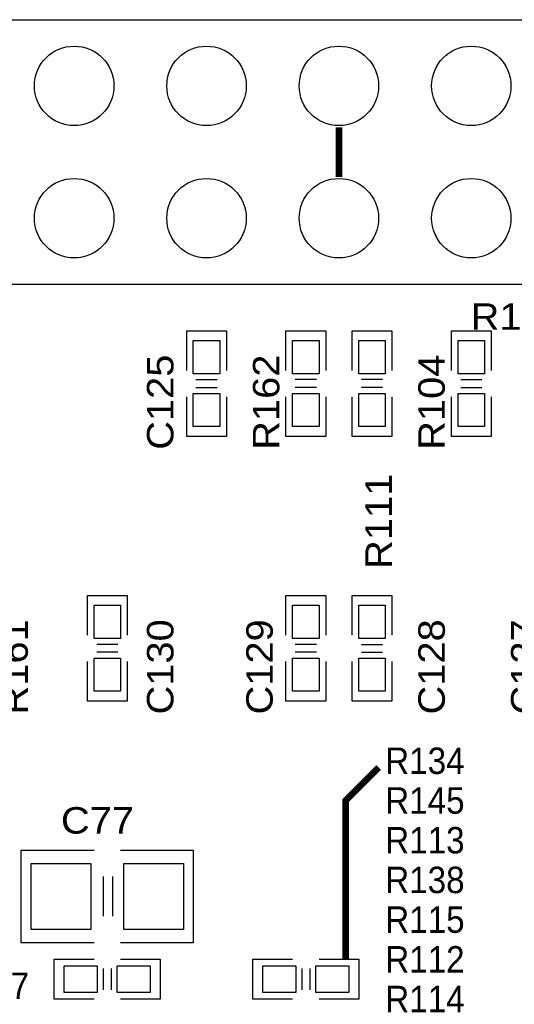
# Model space of a CAD drawing. Extents: x -14006 to 19506, y -9606 to 12409.
# Tile 11 of 20: x 11544 to 13039, y 6647 to 9623. Entities that reach past the tile are written whole.
import ezdxf

# ---------------------------------------------------------------- set-up
doc = ezdxf.new("R2010")
doc.units = 0
doc.header["$MEASUREMENT"] = 0
doc.layers.get('0').update_dxf_attribs({"linetype": 'CONTINUOUS'})
doc.layers.add('1', color=7, linetype='CONTINUOUS')

# ---------------------------------------------------------------- blocks, each defined once
blk = doc.blocks.new('FIGURE_CIRCLE')
blk.add_circle((0, 0), 0.5)
blk = doc.blocks.new('FIGURE_SQUARE')
blk.add_lwpolyline([(-0.5, -0.5), (-0.5, 0.5), (0.5, 0.5), (0.5, -0.5)], close=True)

msp = doc.modelspace()

# ---------------------------------------------------------------- linework, layer by layer
at = {"layer": '1'}
msp.add_lwpolyline([(14308.68, 9622.64), (14308.68, 8822.64), (5108.68, 8822.64), (5108.68, 9622.64)], close=True, dxfattribs=at)
at = {"layer": '1', "const_width": 20}
for points in [[(12508.68, 9147.64), (12508.68, 9297.64)], [(12528.68, 6782.64), (12528.68, 7262.64), (12628.68, 7362.64)]]:
    msp.add_lwpolyline(points, dxfattribs=at)
at = {"layer": '1'}
for points in [[(12048.68, 8562.64), (12048.68, 8682.64), (12168.68, 8682.64), (12168.68, 8562.64)], [(12348.68, 8562.64), (12348.68, 8682.64), (12468.68, 8682.64)], [(12468.68, 8682.64), (12468.68, 8562.64)], [(12548.68, 8562.64), (12548.68, 8682.64), (12668.68, 8682.64)], [(12668.68, 8682.64), (12668.68, 8562.64)], [(12848.68, 8562.64), (12848.68, 8682.64), (12968.68, 8682.64), (12968.68, 8562.64)], [(12076.68, 8534.64), (12140.68, 8534.64)], [(12440.68, 8534.64), (12376.68, 8534.64)], [(12640.68, 8534.64), (12576.68, 8534.64)], [(12876.68, 8534.64), (12940.68, 8534.64)], [(12168.68, 8482.64), (12168.68, 8362.64), (12048.68, 8362.64)], [(12048.68, 8362.64), (12048.68, 8482.64)], [(12076.68, 8510.64), (12140.68, 8510.64)], [(12468.68, 8482.64), (12468.68, 8362.64), (12348.68, 8362.64), (12348.68, 8482.64)], [(12440.68, 8510.64), (12376.68, 8510.64)], [(12668.68, 8482.64), (12668.68, 8362.64), (12548.68, 8362.64), (12548.68, 8482.64)], [(12640.68, 8510.64), (12576.68, 8510.64)], [(12968.68, 8482.64), (12968.68, 8362.64), (12848.68, 8362.64)], [(12848.68, 8362.64), (12848.68, 8482.64)], [(12876.68, 8510.64), (12940.68, 8510.64)], [(11748.68, 7762.64), (11748.68, 7882.64), (11868.68, 7882.64)], [(11868.68, 7882.64), (11868.68, 7762.64)], [(12348.68, 7762.64), (12348.68, 7882.64), (12468.68, 7882.64)], [(12468.68, 7882.64), (12468.68, 7762.64)], [(12548.68, 7762.64), (12548.68, 7882.64), (12668.68, 7882.64), (12668.68, 7762.64)], [(11840.68, 7734.64), (11776.68, 7734.64)], [(11840.68, 7710.64), (11776.68, 7710.64)], [(12440.68, 7734.64), (12376.68, 7734.64)], [(12440.68, 7710.64), (12376.68, 7710.64)], [(12576.68, 7734.64), (12640.68, 7734.64)], [(12576.68, 7710.64), (12640.68, 7710.64)], [(11868.68, 7682.64), (11868.68, 7562.64), (11748.68, 7562.64), (11748.68, 7682.64)], [(12468.68, 7682.64), (12468.68, 7562.64), (12348.68, 7562.64), (12348.68, 7682.64)], [(12668.68, 7682.64), (12668.68, 7562.64), (12548.68, 7562.64)], [(12548.68, 7562.64), (12548.68, 7682.64)], [(11548.68, 7112.64), (11768.68, 7112.64)], [(11768.68, 6832.64), (11548.68, 6832.64), (11548.68, 7112.64)], [(11848.68, 7112.64), (12068.68, 7112.64), (12068.68, 7092.64), (12068.68, 6832.64), (11848.68, 6832.64)], [(11796.68, 7032.64), (11796.68, 6912.64)], [(11824.68, 7032.64), (11824.68, 6912.64)], [(11768.68, 6662.64), (11648.68, 6662.64), (11648.68, 6782.64)], [(11648.68, 6782.64), (11768.68, 6782.64)], [(11848.68, 6782.64), (11968.68, 6782.64), (11968.68, 6662.64), (11848.68, 6662.64)], [(12368.68, 6662.64), (12248.68, 6662.64), (12248.68, 6782.64)], [(12248.68, 6782.64), (12368.68, 6782.64)], [(12448.68, 6782.64), (12568.68, 6782.64), (12568.68, 6662.64), (12448.68, 6662.64)], [(11796.68, 6754.64), (11796.68, 6690.64)], [(11820.68, 6754.64), (11820.68, 6690.64)], [(12396.68, 6754.64), (12396.68, 6690.64)], [(12420.68, 6754.64), (12420.68, 6690.64)]]:
    msp.add_lwpolyline(points, dxfattribs=at)

# ---------------------------------------------------------------- block references
for name, p, xscale, yscale in [('FIGURE_CIRCLE', (11708.68, 9422.64), 240, 240), ('FIGURE_CIRCLE', (12108.68, 9422.64), 240, 240), ('FIGURE_CIRCLE', (12508.68, 9422.64), 240, 240), ('FIGURE_CIRCLE', (12908.68, 9422.64), 240, 240), ('FIGURE_CIRCLE', (11708.68, 9022.64), 240, 240), ('FIGURE_CIRCLE', (12108.68, 9022.64), 240, 240), ('FIGURE_CIRCLE', (12508.68, 9022.64), 240, 240), ('FIGURE_CIRCLE', (12908.68, 9022.64), 240, 240), ('FIGURE_SQUARE', (12108.68, 8602.64), 80, 100), ('FIGURE_SQUARE', (12408.68, 8602.64), 80, 100), ('FIGURE_SQUARE', (12608.68, 8602.64), 80, 100), ('FIGURE_SQUARE', (12908.68, 8602.64), 80, 100), ('FIGURE_SQUARE', (12108.68, 8442.64), 80, 100), ('FIGURE_SQUARE', (12408.68, 8442.64), 80, 100), ('FIGURE_SQUARE', (12608.68, 8442.64), 80, 100), ('FIGURE_SQUARE', (12908.68, 8442.64), 80, 100), ('FIGURE_SQUARE', (11808.68, 7802.64), 80, 100), ('FIGURE_SQUARE', (12408.68, 7802.64), 80, 100), ('FIGURE_SQUARE', (12608.68, 7802.64), 80, 100), ('FIGURE_SQUARE', (11808.68, 7642.64), 80, 100), ('FIGURE_SQUARE', (12408.68, 7642.64), 80, 100), ('FIGURE_SQUARE', (12608.68, 7642.64), 80, 100), ('FIGURE_SQUARE', (11668.68, 6972.64), 180, 200), ('FIGURE_SQUARE', (11948.68, 6972.64), 180, 200), ('FIGURE_SQUARE', (11728.68, 6722.64), 100, 80), ('FIGURE_SQUARE', (11888.68, 6722.64), 100, 80), ('FIGURE_SQUARE', (12328.68, 6722.64), 100, 80), ('FIGURE_SQUARE', (12488.68, 6722.64), 100, 80)]:
    msp.add_blockref(name, p, dxfattribs=dict(at, xscale=xscale, yscale=yscale))

# ---------------------------------------------------------------- texts
for s, width, p in [('R103', 1.125, (12906.68, 8685.32)), ('R134', 0.9375, (12648.68, 7342.64)), ('R145', 0.9375, (12648.68, 7222.64)), ('C77', 1.125, (11668.68, 7162.64)), ('R113', 0.9375, (12648.68, 7102.64)), ('R138', 0.9375, (12648.68, 6982.64)), ('R115', 0.9375, (12648.68, 6862.64)), ('R112', 0.9375, (12648.68, 6742.64)), ('C67', 0.9375, (11388.68, 6662.64)), ('R114', 0.9375, (12648.68, 6622.64))]:
    msp.add_text(s, height=80, dxfattribs=dict(at, width=width)).set_placement(p)
at = {"layer": '1', "width": 1.125}
for s, p in [('R104', (12828.68, 8322.64)), ('C125', (12008.68, 8322.64)), ('R162', (12328.68, 8322.64)), ('R111', (12668.68, 7962.64)), ('C130', (12008.68, 7522.64)), ('C129', (12308.68, 7522.64)), ('C128', (12828.68, 7522.64)), ('C127', (13108.68, 7522.64)), ('R161', (11568.68, 7522.64))]:
    msp.add_text(s, height=80, rotation=90, dxfattribs=at).set_placement(p)

doc.saveas('drawing.dxf')
